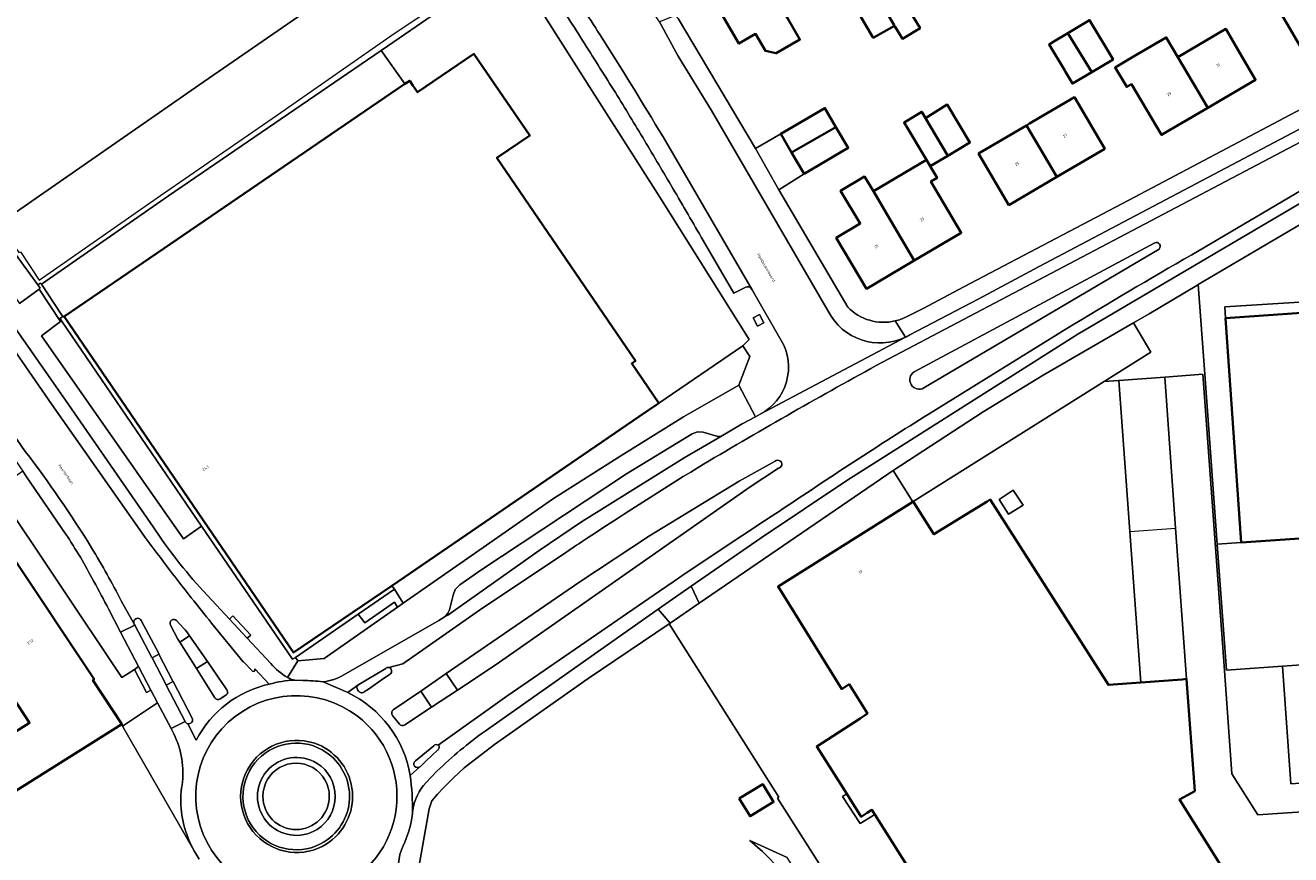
# Model space of a CAD drawing. Header units: metres. Extents: x 197700 to 204338, y 317132 to 325229.
# Tile 45 of 256: x 198482 to 198643, y 319392 to 319497. Entities that reach past the tile are written whole.
import ezdxf
from ezdxf.enums import TextEntityAlignment as Align

# ---------------------------------------------------------------- set-up
doc = ezdxf.new("R2010")
doc.units = ezdxf.units.M
for name, color, linetype, lineweight in [('B-WE-GR-BEPLANTING_CULTUUR_BODEMBEDEKKER-GV', 90, 'Continuous', 18), ('B-WE-GR-BEPLANTING_CULTUUR_HEESTERS-GV', 90, 'Continuous', 18), ('B-WE-IE-TERREINAFSCHEIDING_KUNSTMATIG_HEKWERK-G', 20, 'IE-TERREINAFSCHEIDING-KUNSTMATIG', 18), ('B-WE-IE-TERREINAFSCHEIDING_KUNSTMATIG_MUUR-G', 90, 'IE-TERREINAFSCHEIDING-KUNSTMATIG-DICHT', 18), ('B-WE-OG-BEBOUWING-GV', 7, 'Continuous', 35), ('B-WE-OG-BEBOUWING-T18', 10, 'Continuous', 18), ('B-WE-OG-BEBOUWING_LAGE TRAFO-GV', 7, 'Continuous', 18), ('B-WE-OG-TERREIN_CULTUURSCHEIDING-GV', 7, 'Continuous', 18), ('B-WE-OG-TERREIN_ERF-GV', 7, 'Continuous', 18), ('B-WE-OG-TERREIN_ONBEGROEID-GV', 7, 'Continuous', 18), ('B-WE-OG-TOPOGRAFIE-T18', 10, 'Continuous', 18), ('B-WE-VH-VERHARDING_ASFALT-GV', 252, 'Continuous', 18), ('B-WE-VH-VERHARDING_BEDRIJFSVLOERPLAAT-GV', 252, 'Continuous', 18), ('B-WE-VH-VERHARDING_BETON-GV', 252, 'Continuous', 18), ('B-WE-VH-VERHARDING_BETONSTRAATSTEEN-GV', 252, 'Continuous', 18), ('B-WE-VH-VERHARDING_GESLOTEN-GV', 252, 'Continuous', 18), ('B-WE-VH-VERHARDING_OPEN-GV', 252, 'Continuous', 18), ('B-WE-VH-VERHARDING_TEGEL-GV', 252, 'Continuous', 18)]:
    doc.layers.add(name, color=color, linetype=linetype, lineweight=lineweight)
doc.styles.add('NLCS-ISO-M200-T18', font='NLCS-ISO.ttf', dxfattribs={"height": 0.36})
doc.linetypes.add('IE-TERREINAFSCHEIDING-KUNSTMATIG', pattern='A,4,[82,NLCS.SHX,S=0.75,R=90,X=0,Y=0],4,-2', length=10)
doc.linetypes.add('IE-TERREINAFSCHEIDING-KUNSTMATIG-DICHT', pattern='A,8,-1,[82,NLCS.SHX,S=0.75,R=90,X=0,Y=0],-1', length=10)

msp = doc.modelspace()

# ---------------------------------------------------------------- linework, layer by layer
at = {"layer": 'B-WE-GR-BEPLANTING_CULTUUR_BODEMBEDEKKER-GV'}
for points in [[(198483.522, 319463.742), (198483.65, 319463.835), (198483.338, 319464.269), (198480.53, 319468.177), (198474.765, 319476.576), (198473.929, 319476.009), (198480.56, 319462.588), (198481.008, 319461.912)], [(198486.255, 319459.6), (198483.836, 319457.803), (198501.893, 319431.919), (198504.221, 319433.543), (198486.38, 319459.693)], [(198559.928, 319447.519), (198528.431, 319425.94), (198528.759, 319425.506), (198529.895, 319423.717), (198538.1, 319429.464), (198549.042, 319437.075), (198557.607, 319442.513), (198565.572, 319447.451), (198572.633, 319451.49), (198574.04, 319455.141), (198573.143, 319456.495), (198562.429, 319449.224)], [(198524.169, 319422.338), (198516.154, 319416.807), (198516.48, 319416.369), (198519.819, 319416.66), (198529.157, 319423.2), (198528.759, 319423.828), (198524.981, 319421.211)]]:
    msp.add_lwpolyline(points, close=True, dxfattribs=at)
msp.add_lwpolyline([(198500.692, 319407.051), (198500.328, 319407.742), (198498.607, 319411.029), (198494.151, 319408.036), (198503.38, 319391.967)], dxfattribs=at)
for points in [[(198501.723, 319400.543, 0.1467118), (198500.692, 319407.051)], [(198518.915, 319403.311, 1.8015664), (198518.911, 319394.885)], [(198512.014, 319399.101, -1.0000001), (198520.476, 319399.101)], [(198518.911, 319394.885, 0.5502023), (198518.915, 319403.311)], [(198502.69, 319393.371, -0.1375722), (198501.667, 319400.171)], [(198501.667, 319400.171, 0.0097235), (198501.723, 319400.543)], [(198520.476, 319399.101, -1), (198512.014, 319399.101)], [(198503.38, 319391.967, -0.0268557), (198502.69, 319393.371)]]:
    msp.add_lwpolyline(points, format="xyb", dxfattribs=at)
at = {"layer": 'B-WE-GR-BEPLANTING_CULTUUR_HEESTERS-GV'}
for points in [[(198520.476, 319399.101, 1.0000001), (198512.014, 319399.101)], [(198512.014, 319399.101, 1), (198520.476, 319399.101)]]:
    msp.add_lwpolyline(points, format="xyb", dxfattribs=at)
at = {"layer": 'B-WE-IE-TERREINAFSCHEIDING_KUNSTMATIG_HEKWERK-G'}
for points in [[(198457.393, 319502.667), (198469.209, 319485.341), (198480.926, 319468.38), (198481.148, 319468.481), (198483.521, 319464.868), (198498.97, 319475.653), (198513.859, 319485.945), (198528.753, 319496.285), (198542.905, 319505.746)], [(198594.803, 319436.647), (198592.274, 319440.637)]]:
    msp.add_lwpolyline(points, dxfattribs=at)
at = {"layer": 'B-WE-IE-TERREINAFSCHEIDING_KUNSTMATIG_MUUR-G'}
for points in [[(198621.015, 319452.11), (198626.862, 319452.532)], [(198626.862, 319452.532), (198631.723, 319452.884)], [(198594.85, 319436.677), (198619.151, 319451.976)], [(198619.151, 319451.976), (198621.015, 319452.11)], [(198622.411, 319432.862), (198628.257, 319433.286)]]:
    msp.add_lwpolyline(points, dxfattribs=at)
at = {"layer": 'B-WE-OG-BEBOUWING-GV'}
for points in [[(198599.578, 319506.407), (198594.163, 319515.999), (198587.921, 319512.389), (198591.66, 319505.926), (198588.491, 319504.048), (198589.282, 319502.768), (198592.406, 319497.381), (198592.451, 319497.301), (198592.549, 319497.139), (198593.454, 319495.636), (198595.703, 319496.99), (198594.81, 319498.5), (198596.073, 319499.26), (198593.842, 319502.967)], [(198650.489, 319497.262), (198646.733, 319503.822), (198644.851, 319507.108), (198638.6, 319503.446), (198639.453, 319501.99), (198640.514, 319500.179), (198640.789, 319500.34), (198642.781, 319496.939), (198644.61, 319493.818)], [(198578.77, 319498.353), (198574.833, 319504.822), (198568.943, 319501.397), (198572.651, 319495.02), (198574.758, 319496.244), (198576.011, 319494.089), (198577.386, 319493.781), (198580.407, 319495.538)], [(198589.732, 319495.765), (198592.451, 319497.301), (198592.406, 319497.381), (198589.282, 319502.768), (198586.571, 319501.237)], [(198617.579, 319491.378), (198620.301, 319493.009), (198617.303, 319498.013), (198614.539, 319496.357)], [(198617.579, 319491.378), (198614.539, 319496.357), (198612.751, 319495.285), (198612.141, 319494.92), (198614.132, 319491.596), (198614.245, 319491.408), (198615.139, 319489.916)], [(198622.656, 319489.846), (198626.458, 319483.374), (198632.377, 319486.852), (198628.538, 319493.302), (198627.053, 319495.797), (198622.912, 319493.358), (198622.699, 319493.232), (198620.543, 319491.962), (198622.033, 319489.488)], [(198628.538, 319493.302), (198632.377, 319486.852), (198638.446, 319490.418), (198636.706, 319493.38), (198634.644, 319496.89)], [(198531.131, 319489.669), (198530.713, 319490.281), (198530.115, 319489.873), (198499.387, 319468.918), (198486.692, 319460.261), (198515.9, 319417.43), (198528.431, 319425.94), (198559.928, 319447.519), (198562.429, 319449.224), (198558.99, 319454.266), (198559.464, 319454.589), (198541.826, 319480.454), (198546.011, 319483.307), (198542.096, 319489.007), (198538.893, 319493.704), (198531.716, 319488.81)], [(198613.132, 319478.032), (198619.229, 319481.622), (198615.363, 319488.187), (198609.658, 319484.828), (198609.266, 319484.597)], [(198579.358, 319481.144), (198585, 319484.386), (198583.582, 319486.81), (198577.965, 319483.524)], [(198596.419, 319485.503), (198595.925, 319486.339), (198593.667, 319484.957), (198596.51, 319480.194), (198596.996, 319479.38), (198599.243, 319480.721)], [(198596.419, 319485.503), (198599.243, 319480.721), (198602.064, 319482.405), (198599.172, 319487.249)], [(198585, 319484.386), (198579.358, 319481.144), (198580.937, 319478.445), (198586.554, 319481.731)], [(198613.132, 319478.032), (198609.266, 319484.597), (198603.168, 319481.007), (198607.034, 319474.442)], [(198591.121, 319473.897), (198594.977, 319467.389), (198600.945, 319470.923), (198597.091, 319477.432), (198597.873, 319477.895), (198596.996, 319479.38), (198596.51, 319480.194), (198589.759, 319476.197)], [(198594.977, 319467.389), (198591.121, 319473.897), (198589.759, 319476.197), (198588.645, 319478.078), (198585.597, 319476.272), (198588.082, 319472.076), (198585.045, 319470.278), (198588.89, 319463.785)], [(198634.614, 319460.02), (198636.604, 319431.447), (198647.164, 319432.182), (198650.212, 319432.395), (198656.39, 319432.825), (198654.937, 319453.678), (198652.514, 319453.51), (198652.061, 319460.006), (198649.262, 319459.811), (198649.177, 319461.034)], [(198572.688, 319398.811), (198574.07, 319396.562), (198577.057, 319398.397), (198575.675, 319400.646)]]:
    msp.add_lwpolyline(points, close=True, dxfattribs=at)
for points in [[(198639.427, 319381.646), (198628.737, 319398.708), (198630.688, 319399.767), (198629.653, 319414.042), (198629.651, 319414.067), (198629.088, 319414.001), (198623.807, 319413.615), (198619.692, 319413.314), (198604.638, 319436.908), (198604.25, 319436.655), (198597.473, 319432.495), (198594.85, 319436.677), (198594.803, 319436.647), (198577.63, 319425.836), (198585.757, 319412.772), (198586.666, 319413.398), (198588.995, 319409.651), (198588.064, 319409.046), (198582.557, 319405.465), (198586.382, 319399.412), (198588.213, 319396.515), (198588.967, 319396.988), (198589.573, 319397.368), (198589.936, 319396.792), (198610.623, 319363.987)], [(198474.89, 319396.293), (198494.07, 319408.3), (198490.363, 319413.895), (198490.519, 319414.02), (198480.04, 319429.81)], [(198472.854, 319422.842), (198482.315, 319408.457), (198465.393, 319397.83)]]:
    msp.add_lwpolyline(points, dxfattribs=at)
at = {"layer": 'B-WE-OG-BEBOUWING_LAGE TRAFO-GV'}
msp.add_lwpolyline([(198608.821, 319436.199), (198607.58, 319438.099), (198605.784, 319436.916), (198606.983, 319435.045)], close=True, dxfattribs=at)
at = {"layer": 'B-WE-OG-TERREIN_CULTUURSCHEIDING-GV'}
for points in [[(198481.442, 319440.535), (198478.031, 319438.159), (198494.065, 319414.265), (198495.649, 319415.289), (198496.193, 319415.641), (198493.897, 319420.027), (198492.35, 319422.987)], [(198486.901, 319432.569), (198481.929, 319439.837), (198481.442, 319440.535)]]:
    msp.add_lwpolyline(points, dxfattribs=at)
for points in [[(198490.5, 319426.479, 0.0227143), (198486.901, 319432.569)], [(198492.35, 319422.987, 0.006341), (198490.5, 319426.479)]]:
    msp.add_lwpolyline(points, format="xyb", dxfattribs=at)
at = {"layer": 'B-WE-OG-TERREIN_ERF-GV'}
for points in [[(198574.833, 319504.822), (198581.054, 319508.439), (198584.86, 319501.894), (198578.77, 319498.353), (198580.407, 319495.538), (198577.386, 319493.781), (198576.011, 319494.089), (198574.758, 319496.244), (198572.651, 319495.02), (198568.943, 319501.397)], [(198638.6, 319503.446), (198644.851, 319507.108), (198646.733, 319503.822), (198652.912, 319507.442), (198656.733, 319500.92), (198650.489, 319497.262), (198644.61, 319493.818), (198642.781, 319496.939), (198640.789, 319500.34), (198640.514, 319500.179), (198639.453, 319501.99), (198636.726, 319500.387), (198634.429, 319499.038), (198633.952, 319499.851), (198629.572, 319507.307), (198631.293, 319508.373), (198632.15, 319506.95), (198632.714, 319507.28), (198633.819, 319505.394), (198636.529, 319506.982)], [(198614.539, 319496.357), (198617.303, 319498.013), (198620.301, 319493.009), (198617.579, 319491.378), (198615.139, 319489.916), (198614.245, 319491.408), (198614.132, 319491.596), (198612.141, 319494.92), (198612.751, 319495.285)], [(198632.377, 319486.852), (198626.458, 319483.374), (198622.656, 319489.846), (198622.033, 319489.488), (198620.543, 319491.962), (198622.699, 319493.232), (198622.912, 319493.358), (198627.053, 319495.797), (198628.538, 319493.302), (198634.644, 319496.89), (198636.706, 319493.38), (198638.446, 319490.418)], [(198613.132, 319478.032), (198607.034, 319474.442), (198603.168, 319481.007), (198609.266, 319484.597), (198609.658, 319484.828), (198615.363, 319488.187), (198619.229, 319481.622)], [(198596.419, 319485.503), (198599.172, 319487.249), (198602.064, 319482.405), (198599.243, 319480.721), (198596.996, 319479.38), (198597.873, 319477.895), (198597.091, 319477.432), (198600.945, 319470.923), (198594.977, 319467.389), (198588.89, 319463.785), (198585.045, 319470.278), (198588.082, 319472.076), (198585.597, 319476.272), (198588.645, 319478.078), (198589.759, 319476.197), (198596.51, 319480.194), (198593.667, 319484.957), (198595.925, 319486.339)], [(198636.604, 319431.447), (198634.614, 319460.02), (198634.536, 319461.468), (198652.918, 319462.624), (198652.037, 319476.631), (198631.14, 319464.329), (198631.965, 319452.901), (198633.53, 319431.238)], [(198486.539, 319460.266), (198486.175, 319459.992), (198486.223, 319459.923), (198486.38, 319459.693), (198504.221, 319433.543), (198515.804, 319416.565), (198516.154, 319416.807), (198524.169, 319422.338), (198528.759, 319425.506), (198528.431, 319425.94), (198515.9, 319417.43), (198486.692, 319460.261), (198486.589, 319460.191)], [(198462.66, 319418.29), (198454.83, 319413.3), (198465.393, 319397.83), (198482.315, 319408.457), (198472.854, 319422.842), (198470.182, 319421.123), (198469.074, 319422.625), (198466.418, 319420.78), (198463.757, 319425.077), (198459.91, 319422.62)], [(198586.382, 319399.412), (198585.842, 319399.106), (198588.087, 319395.647), (198589.936, 319396.792), (198589.573, 319397.368), (198588.967, 319396.988), (198588.213, 319396.515)], [(198586.503, 319379.207), (198585.7, 319380.499), (198578.789, 319391.324), (198574.024, 319393.475), (198575.623, 319392.07), (198578.07, 319389.613), (198579.367, 319388.158), (198583.062, 319383.545), (198587.8, 319376.378), (198590.294, 319372.018), (198597.626, 319360.44), (198601.269, 319355.377), (198602.533, 319353.986), (198601.806, 319355.118), (198601.028, 319356.353), (198594.343, 319367.036), (198594.79, 319367.313), (198590.075, 319374.759), (198589.649, 319374.513), (198588.062, 319377.037)]]:
    msp.add_lwpolyline(points, close=True, dxfattribs=at)
for points in [[(198525.975, 319504.991), (198504.416, 319490.091), (198478.546, 319472.146)], [(198480.53, 319468.177), (198483.338, 319464.269), (198483.713, 319464.488), (198483.838, 319464.363), (198500, 319475.602), (198527.087, 319494.132), (198530.844, 319496.727), (198543.22, 319505.248)], [(198594.81, 319498.5), (198595.703, 319496.99), (198593.454, 319495.636), (198592.549, 319497.139), (198592.451, 319497.301), (198589.732, 319495.765), (198586.571, 319501.237)], [(198564.567, 319498.607), (198564.916, 319498.206), (198574.741, 319481.667), (198577.965, 319483.524), (198583.582, 319486.81), (198585, 319484.386), (198586.554, 319481.731), (198580.937, 319478.445), (198577.732, 319476.406), (198586.509, 319461.421)], [(198593.962, 319460.204), (198596.115, 319461.25), (198601.273, 319464.042), (198622.305, 319475.059), (198650.249, 319489.865)], [(198503.38, 319391.967), (198494.151, 319408.036), (198494.07, 319408.3), (198474.89, 319396.293)]]:
    msp.add_lwpolyline(points, dxfattribs=at)
for points in [[(198586.509, 319461.421, 0.2629498), (198592.534, 319459.679)], [(198592.534, 319459.679, 0.0604742), (198593.962, 319460.204)], [(198503.909, 319391.092, -0.0174586), (198503.38, 319391.967)]]:
    msp.add_lwpolyline(points, format="xyb", dxfattribs=at)
at = {"layer": 'B-WE-OG-TERREIN_ONBEGROEID-GV'}
msp.add_lwpolyline([(198679.088, 319341.747), (198678.894, 319342.014), (198665.729, 319369.801), (198663.542, 319402.193), (198663.339, 319402.178), (198648.251, 319401.075), (198642.927, 319400.686), (198641.855, 319415.705), (198634.75, 319415.169), (198633.53, 319431.238), (198631.965, 319452.901), (198631.14, 319464.329), (198630.939, 319464.209), (198624.88, 319460.588), (198622.909, 319459.443), (198625.08, 319455.708), (198619.151, 319451.976), (198621.015, 319452.11), (198626.862, 319452.532), (198631.723, 319452.884), (198634.46, 319415.147), (198635.414, 319401.987), (198638.706, 319396.734), (198657.597, 319398.046)], dxfattribs=at)
msp.add_lwpolyline([(198574.464, 319460.057), (198575.024, 319458.996), (198575.825, 319459.455), (198575.242, 319460.513)], close=True, dxfattribs=at)
at = {"layer": 'B-WE-VH-VERHARDING_ASFALT-GV'}
for points in [[(198496.66, 319432.629), (198485.16, 319449.052), (198477.265, 319460.422), (198443.969, 319508.113), (198443.341, 319508.895), (198439.294, 319514.494), (198435.183, 319520.268), (198426.011, 319535.763), (198424.041, 319539.068), (198423.018, 319540.783), (198421.04, 319544.171), (198418.157, 319549.073), (198418.143, 319549.098)], [(198478.66, 319461.393), (198445.329, 319509.135), (198444.694, 319509.926), (198440.675, 319515.485), (198436.609, 319521.196), (198427.473, 319536.631), (198425.501, 319539.939), (198424.041, 319539.068), (198426.011, 319535.763), (198435.183, 319520.268), (198439.294, 319514.494), (198443.341, 319508.895), (198443.969, 319508.113), (198477.265, 319460.422), (198485.16, 319449.052), (198496.66, 319432.629)], [(198427.933, 319516.672), (198428.205, 319516.357), (198428.8, 319515.541), (198430.174, 319513.731), (198435.066, 319507.054), (198470.708, 319455.926), (198473.462, 319452.032), (198481.442, 319440.535), (198481.929, 319439.837), (198486.901, 319432.569)], [(198429.496, 319517.463), (198429.539, 319517.413), (198430.164, 319516.556), (198431.537, 319514.747), (198436.437, 319508.059), (198472.096, 319456.908), (198472.103, 319456.898), (198474.85, 319453.014), (198481.762, 319443.055)], [(198481.762, 319443.055), (198474.85, 319453.014), (198472.103, 319456.898), (198472.096, 319456.908), (198436.437, 319508.059), (198431.537, 319514.747), (198430.164, 319516.556), (198429.539, 319517.413), (198429.496, 319517.463)], [(198584.007, 319460.925), (198569.147, 319486.484), (198564.907, 319493.401), (198562.514, 319497.81), (198551.904, 319513.565), (198550.757, 319515.245), (198549.453, 319514.312)], [(198666.871, 319496.187), (198610.883, 319466.624), (198603.121, 319462.437), (198594.407, 319457.9)], [(198668.83, 319495.624), (198649.747, 319485.425), (198590.137, 319453.994)], [(198590.137, 319453.994), (198649.747, 319485.425), (198668.83, 319495.624)], [(198630.308, 319468.122), (198659.921, 319485.542), (198672.433, 319492.852)], [(198672.433, 319492.852), (198659.921, 319485.542), (198630.308, 319468.122)], [(198540.331, 319407.428), (198562.376, 319422.96), (198566.569, 319425.873), (198575.453, 319432.044), (198586.368, 319439.347), (198615.82, 319458.004), (198672.063, 319491.119)], [(198562.975, 319483.128), (198574.315, 319463.655), (198578.042, 319457.206)], [(198594.949, 319453.194), (198625.597, 319469.647)], [(198626.146, 319468.844), (198596.196, 319451.139)], [(198498.029, 319433.466), (198487.247, 319449.026), (198478.66, 319461.393)], [(198596.849, 319447.852), (198614.398, 319458.72)], [(198614.398, 319458.72), (198596.849, 319447.852)], [(198593.84, 319457.6), (198575.339, 319447.795), (198574.751, 319447.481), (198573.074, 319446.584), (198570.341, 319444.968), (198565.662, 319442.245), (198552.589, 319434.064), (198547.196, 319430.413), (198535.553, 319422.212), (198535.247, 319422.023), (198534.427, 319421.518), (198522.321, 319414.607)], [(198575.339, 319447.795), (198593.84, 319457.6)], [(198528.617, 319410.113), (198532.129, 319412.525), (198535.37, 319414.752), (198552.402, 319426.453), (198561.24, 319432.294), (198572.66, 319439.276), (198577.267, 319441.82)], [(198577.665, 319440.918), (198574.059, 319438.523), (198554.012, 319424.497), (198541.734, 319415.913), (198536.811, 319412.614), (198533.508, 319410.467), (198530.094, 319408.228)], [(198550.298, 319429.98), (198540.009, 319423.132), (198529.823, 319415.995), (198528.062, 319415.508)], [(198528.062, 319415.508), (198529.823, 319415.995), (198540.009, 319423.132), (198550.298, 319429.98)], [(198513.009, 319416.026), (198510.022, 319419.245), (198507.755, 319421.69), (198504.409, 319425.296)], [(198534.351, 319405.61), (198543.087, 319411.852), (198562.506, 319425.244)], [(198562.506, 319425.244), (198543.087, 319411.852), (198534.351, 319405.61)], [(198492.35, 319422.987), (198493.897, 319420.027), (198495.695, 319420.929), (198493.985, 319424.035)], [(198493.985, 319424.035), (198495.695, 319420.929), (198495.644, 319421.039)], [(198496.523, 319421.525), (198498.752, 319417.29), (198498.781, 319417.234), (198500.567, 319413.78), (198500.583, 319413.75), (198503.014, 319409.087)], [(198501.032, 319421.51), (198501.918, 319420.554)], [(198501.455, 319418.737), (198501.206, 319419.135), (198500.249, 319420.913)], [(198510.681, 319415.052), (198509.533, 319416.252), (198509.525, 319416.262), (198505.484, 319421.18)], [(198505.484, 319421.18), (198509.525, 319416.262), (198509.533, 319416.252), (198510.681, 319415.052)], [(198505.888, 319411.664), (198503.551, 319415.39), (198501.455, 319418.737)], [(198502.692, 319419.541), (198504.969, 319416.27), (198506.873, 319413.485), (198507.172, 319413.064), (198507.437, 319412.681)], [(198512.828, 319413.395), (198510.974, 319415.341)], [(198510.974, 319415.341), (198512.828, 319413.395)], [(198519.689, 319413.708), (198522.842, 319412.318), (198524.166, 319413.315), (198524.194, 319413.339), (198524.222, 319413.358), (198527.691, 319415.415)], [(198517.118, 319413.88), (198516.105, 319413.921)], [(198522.842, 319412.318), (198519.689, 319413.708)], [(198528.211, 319414.691), (198527.39, 319414.102), (198525.466, 319412.779), (198524.914, 319412.41)], [(198507.305, 319411.978), (198506.596, 319411.519)], [(198524.166, 319413.315), (198522.842, 319412.318)], [(198524.205, 319412.504), (198524.088, 319412.668)], [(198502.101, 319408.644), (198500.328, 319407.742), (198500.692, 319407.051)], [(198529.403, 319408.316), (198528.54, 319409.402)], [(198502.452, 319408.361), (198503.531, 319406.28)], [(198503.531, 319406.28), (198502.452, 319408.361)], [(198531.433, 319403.634), (198533.801, 319405.561)], [(198534.251, 319405.001), (198532.831, 319403.648), (198532.295, 319403.129), (198532.077, 319402.905), (198532.02, 319402.856), (198530.784, 319401.764)], [(198530.784, 319401.764), (198532.02, 319402.856)], [(198532.822, 319400.863), (198534.191, 319402.311)], [(198531.075, 319396.977), (198531.13, 319397.372)], [(198531.02, 319396.582), (198531.075, 319396.977)]]:
    msp.add_lwpolyline(points, dxfattribs=at)
for points in [[(198550.497, 319503.093, -0.002198), (198554.916, 319496.185)], [(198554.916, 319496.185, -0.0074841), (198562.975, 319483.128)], [(198625.597, 319469.647, -0.8637136), (198626.146, 319468.844)], [(198614.398, 319458.72, -0.004972), (198630.308, 319468.122)], [(198630.308, 319468.122, 0.004972), (198614.398, 319458.72)], [(198593.84, 319457.6, -0.4047045), (198584.007, 319460.925)], [(198578.042, 319457.206, -0.4249965), (198575.339, 319447.795)], [(198594.407, 319457.9, -0.0229365), (198593.84, 319457.6)], [(198590.137, 319453.994, 0.0093972), (198567.442, 319441.009)], [(198567.442, 319441.009, -0.0093972), (198590.137, 319453.994)], [(198596.196, 319451.139, -0.9648967), (198594.949, 319453.194)], [(198577.825, 319435.455, -0.0080496), (198596.849, 319447.852)], [(198596.849, 319447.852, 0.0080496), (198577.825, 319435.455)], [(198481.762, 319443.055, -0.0244376), (198490.204, 319430.79)], [(198490.204, 319430.79, 0.0244376), (198481.762, 319443.055)], [(198567.442, 319441.009, 0.0083935), (198552.537, 319431.482)], [(198552.537, 319431.482, -0.0083935), (198567.442, 319441.009)], [(198577.267, 319441.82, -1.3060757), (198577.665, 319440.918)], [(198562.506, 319425.244, -0.0072463), (198577.825, 319435.455)], [(198577.825, 319435.455, 0.0072463), (198562.506, 319425.244)], [(198504.409, 319425.296, -0.0398679), (198498.029, 319433.466)], [(198486.901, 319432.569, -0.0227143), (198490.5, 319426.479)], [(198502.901, 319424.419, -0.0105519), (198496.66, 319432.629)], [(198496.66, 319432.629, 0.0105519), (198502.901, 319424.419)], [(198552.537, 319431.482, 0.0006199), (198550.298, 319429.98)], [(198550.298, 319429.98, -0.0006199), (198552.537, 319431.482)], [(198490.204, 319430.79, -0.0108887), (198492.183, 319427.368)], [(198492.183, 319427.368, 0.0108887), (198490.204, 319430.79)], [(198490.5, 319426.479, -0.006341), (198492.35, 319422.987)], [(198492.183, 319427.368, -0.0072038), (198493.985, 319424.035)], [(198493.985, 319424.035, 0.0072038), (198492.183, 319427.368)], [(198505.484, 319421.18, -0.002752), (198502.901, 319424.419)], [(198502.901, 319424.419, 0.002752), (198505.484, 319421.18)], [(198495.644, 319421.039, -1.0336557), (198496.523, 319421.525)], [(198500.249, 319420.913, -0.8724371), (198501.032, 319421.51)], [(198501.918, 319420.554, -0.0340503), (198502.692, 319419.541)], [(198510.974, 319415.341, -0.8319065), (198510.681, 319415.052)], [(198510.681, 319415.052, 0.8319065), (198510.974, 319415.341)], [(198515.164, 319414.257, -0.0815128), (198513.009, 319416.026)], [(198527.691, 319415.415, -0.2238431), (198528.062, 319415.508)], [(198528.062, 319415.508, -0.6764685), (198528.211, 319414.691)], [(198512.828, 319413.395, -0.0600755), (198516.105, 319413.921)], [(198516.105, 319413.921, 0.0600755), (198512.828, 319413.395)], [(198515.351, 319414.151, -0.0079731), (198515.164, 319414.257)], [(198516.105, 319413.921, -0.1346661), (198515.351, 319414.151)], [(198519.689, 319413.708, 0.0216585), (198517.118, 319413.88)], [(198522.321, 319414.607, -0.1238113), (198519.689, 319413.708)], [(198524.016, 319409.346, 1.7194589), (198521.137, 319387.255)], [(198521.137, 319387.255, -1.7194589), (198524.016, 319409.346)], [(198503.531, 319406.28, -0.221462), (198512.828, 319413.395)], [(198512.828, 319413.395, 0.221462), (198503.531, 319406.28)], [(198507.437, 319412.681, -0.4236519), (198507.305, 319411.978)], [(198522.842, 319412.318, -0.2425426), (198530.784, 319401.764)], [(198530.784, 319401.764, 0.2425426), (198522.842, 319412.318)], [(198524.088, 319412.668, -0.3838848), (198524.166, 319413.315)], [(198524.914, 319412.41, -0.4368527), (198524.205, 319412.504)], [(198506.596, 319411.519, -0.4073136), (198505.888, 319411.664)], [(198502.452, 319408.361, -0.233127), (198502.101, 319408.644)], [(198503.014, 319409.087, -0.63355), (198502.452, 319408.361)], [(198521.137, 319387.255, 0.5803069), (198524.016, 319409.346)], [(198524.016, 319409.346, -0.5803069), (198521.137, 319387.255)], [(198528.54, 319409.402, -0.4264927), (198528.617, 319410.113)], [(198500.692, 319407.051, -0.1467118), (198501.723, 319400.543)], [(198530.094, 319408.228, -0.4139979), (198529.403, 319408.316)], [(198534.191, 319402.311, -0.039183), (198540.331, 319407.428)], [(198520.094, 319393.024, -1.6359592), (198519.054, 319405.693)], [(198519.054, 319405.693, -0.6068349), (198520.094, 319393.024)], [(198533.801, 319405.561, -0.4464927), (198534.351, 319405.61)], [(198534.351, 319405.61, -0.5351648), (198534.251, 319405.001)], [(198532.02, 319402.856, -0.9825546), (198531.433, 319403.634)], [(198530.784, 319401.764, -0.0335722), (198531.075, 319396.977)], [(198531.075, 319396.977, 0.0335722), (198530.784, 319401.764)], [(198531.13, 319397.372, -0.1649907), (198532.822, 319400.863)], [(198501.667, 319400.171, 0.1375722), (198502.69, 319393.371)], [(198501.723, 319400.543, -0.0097235), (198501.667, 319400.171)], [(198529.882, 319392.813, 0.0789943), (198531.02, 319396.582)], [(198502.69, 319393.371, 0.0268557), (198503.38, 319391.967)], [(198529.514, 319388.256, -0.1830795), (198529.882, 319392.813)], [(198503.38, 319391.967, 0.0174586), (198503.909, 319391.092)]]:
    msp.add_lwpolyline(points, format="xyb", dxfattribs=at)
at = {"layer": 'B-WE-VH-VERHARDING_BEDRIJFSVLOERPLAAT-GV'}
for points in [[(198519.054, 319405.693, 1.6359592), (198520.094, 319393.024)], [(198519.825, 319393.301, -1.7437927), (198519.585, 319405.026)], [(198520.094, 319393.024, 0.6068349), (198519.054, 319405.693)], [(198519.585, 319405.026, -0.5712509), (198519.825, 319393.301)]]:
    msp.add_lwpolyline(points, format="xyb", dxfattribs=at)
at = {"layer": 'B-WE-VH-VERHARDING_BETON-GV'}
msp.add_lwpolyline([(198626.862, 319452.532), (198621.015, 319452.11), (198622.411, 319432.862), (198623.807, 319413.615), (198629.088, 319414.001), (198629.651, 319414.067), (198628.257, 319433.286)], close=True, dxfattribs=at)
at = {"layer": 'B-WE-VH-VERHARDING_BETONSTRAATSTEEN-GV'}
for points in [[(198554.916, 319496.185, 0.002198), (198550.497, 319503.093)], [(198548.791, 319501.57, -0.0031522), (198552.983, 319495.014)], [(198562.975, 319483.128, 0.0074841), (198554.916, 319496.185)], [(198552.983, 319495.014, -0.0019546), (198556.903, 319488.766)], [(198556.903, 319488.766, -0.0030788), (198560.614, 319482.679)], [(198560.614, 319482.679, -0.0032819), (198564.23, 319476.561)], [(198564.23, 319476.561, -0.0016989), (198568.093, 319469.936)], [(198573.506, 319463.966, -0.3976518), (198574.157, 319463.851)], [(198496.523, 319421.525, 1.0336557), (198495.644, 319421.039)], [(198501.032, 319421.51, 0.8724371), (198500.249, 319420.913)], [(198502.692, 319419.541, 0.0340503), (198501.918, 319420.554)], [(198528.062, 319415.508, 0.2238431), (198527.691, 319415.415)], [(198528.211, 319414.691, 0.6764685), (198528.062, 319415.508)], [(198507.305, 319411.978, 0.4236519), (198507.437, 319412.681)], [(198524.166, 319413.315, 0.3838848), (198524.088, 319412.668)], [(198524.205, 319412.504, 0.4368527), (198524.914, 319412.41)], [(198505.888, 319411.664, 0.4073136), (198506.596, 319411.519)], [(198502.101, 319408.644, 0.233127), (198502.452, 319408.361)], [(198502.452, 319408.361, 0.63355), (198503.014, 319409.087)], [(198528.617, 319410.113, 0.4264927), (198528.54, 319409.402)], [(198529.403, 319408.316, 0.4139979), (198530.094, 319408.228)], [(198519.585, 319405.026, 1.7437927), (198519.825, 319393.301)], [(198534.351, 319405.61, 0.4464927), (198533.801, 319405.561)], [(198534.251, 319405.001, 0.5351648), (198534.351, 319405.61)], [(198518.911, 319394.885, -1.8015664), (198518.915, 319403.311)], [(198519.825, 319393.301, 0.5712509), (198519.585, 319405.026)], [(198518.915, 319403.311, -0.5502023), (198518.911, 319394.885)], [(198531.433, 319403.634, 0.9825546), (198532.02, 319402.856)]]:
    msp.add_lwpolyline(points, format="xyb", dxfattribs=at)
for points in [[(198574.157, 319463.851), (198574.315, 319463.655), (198562.975, 319483.128)], [(198568.093, 319469.936), (198572.008, 319463.202), (198573.506, 319463.966)], [(198657.597, 319398.046), (198638.706, 319396.734), (198635.414, 319401.987), (198634.46, 319415.147), (198631.723, 319452.884), (198626.862, 319452.532), (198628.257, 319433.286), (198629.651, 319414.067), (198629.653, 319414.042), (198630.688, 319399.767), (198628.737, 319398.708), (198639.427, 319381.646)], [(198610.623, 319363.987), (198589.936, 319396.792), (198588.087, 319395.647), (198585.842, 319399.106), (198586.382, 319399.412), (198582.557, 319405.465), (198588.064, 319409.046), (198588.995, 319409.651), (198586.666, 319413.398), (198585.757, 319412.772), (198577.63, 319425.836), (198594.803, 319436.647), (198592.274, 319440.637), (198567.591, 319423.707), (198563.882, 319421.163), (198563.755, 319421.076), (198577.723, 319399.004), (198577.549, 319398.883), (198588.034, 319382.387)], [(198498.781, 319417.234), (198498.752, 319417.29), (198496.523, 319421.525)], [(198501.918, 319420.554), (198501.032, 319421.51)], [(198495.644, 319421.039), (198495.695, 319420.929), (198497.88, 319416.806), (198497.912, 319416.744), (198498.781, 319417.234)], [(198500.249, 319420.913), (198501.206, 319419.135), (198501.455, 319418.737), (198502.692, 319419.541)], [(198504.969, 319416.27), (198503.551, 319415.39), (198505.888, 319411.664)], [(198507.437, 319412.681), (198507.172, 319413.064), (198506.873, 319413.485), (198504.969, 319416.27)], [(198527.691, 319415.415), (198524.222, 319413.358), (198524.194, 319413.339), (198524.166, 319413.315)], [(198500.583, 319413.75), (198499.696, 319413.263), (198502.101, 319408.644)], [(198503.014, 319409.087), (198500.583, 319413.75)], [(198524.914, 319412.41), (198525.466, 319412.779), (198527.39, 319414.102), (198528.211, 319414.691)], [(198506.596, 319411.519), (198507.305, 319411.978)], [(198524.088, 319412.668), (198524.205, 319412.504)], [(198530.094, 319408.228), (198533.508, 319410.467), (198532.129, 319412.525), (198528.617, 319410.113)], [(198528.54, 319409.402), (198529.403, 319408.316)], [(198533.801, 319405.561), (198531.433, 319403.634)], [(198532.02, 319402.856), (198532.077, 319402.905), (198532.295, 319403.129), (198532.831, 319403.648), (198534.251, 319405.001)]]:
    msp.add_lwpolyline(points, dxfattribs=at)
for points in [[(198594.803, 319436.647), (198594.85, 319436.677), (198619.151, 319451.976), (198625.08, 319455.708), (198622.909, 319459.443), (198611.407, 319452.759), (198603.744, 319448.12), (198592.274, 319440.637)], [(198623.807, 319413.615), (198622.411, 319432.862), (198621.015, 319452.11), (198619.151, 319451.976), (198594.85, 319436.677), (198597.473, 319432.495), (198604.25, 319436.655), (198604.638, 319436.908), (198619.692, 319413.314)], [(198570.341, 319444.968), (198569.967, 319444.948), (198568.069, 319445.491), (198567.347, 319445.548), (198566.668, 319445.295), (198558.304, 319440.208), (198539.776, 319427.916), (198537.079, 319426.04), (198536.524, 319425.482), (198536.229, 319424.753), (198535.765, 319422.891), (198535.572, 319422.437), (198535.247, 319422.023), (198535.553, 319422.212), (198547.196, 319430.413), (198552.589, 319434.064), (198565.662, 319442.245)], [(198608.821, 319436.199), (198606.983, 319435.045), (198605.784, 319436.916), (198607.58, 319438.099)], [(198562.376, 319422.96), (198563.882, 319421.163), (198567.591, 319423.707), (198566.569, 319425.873)], [(198510.022, 319419.245), (198510.472, 319419.663), (198508.205, 319422.107), (198507.755, 319421.69)], [(198497.762, 319412.643), (198496.193, 319415.641), (198495.649, 319415.289), (198497.191, 319412.344)]]:
    msp.add_lwpolyline(points, close=True, dxfattribs=at)
at = {"layer": 'B-WE-VH-VERHARDING_GESLOTEN-GV'}
msp.add_lwpolyline([(198478.546, 319472.146), (198504.416, 319490.091), (198525.975, 319504.991), (198505.51, 319535.447), (198497.515, 319547.634), (198498.156, 319548.106), (198498.803, 319547.231), (198508.292, 319553.47), (198497.356, 319568.817), (198493.916, 319573.778), (198479.184, 319563.703)], dxfattribs=at)
at = {"layer": 'B-WE-VH-VERHARDING_OPEN-GV'}
for points in [[(198562.429, 319449.224), (198573.143, 319456.495), (198573.967, 319457.302), (198562.557, 319475.449), (198553.027, 319490.441), (198546.824, 319500.197), (198543.493, 319505.436), (198543.22, 319505.248), (198530.844, 319496.727), (198527.087, 319494.132), (198530.115, 319489.873), (198530.713, 319490.281), (198531.131, 319489.669), (198531.716, 319488.81), (198538.893, 319493.704), (198542.096, 319489.007), (198546.011, 319483.307), (198541.826, 319480.454), (198559.464, 319454.589), (198558.99, 319454.266)], [(198483.838, 319464.363), (198486.344, 319460.562), (198486.539, 319460.266), (198486.589, 319460.191), (198486.692, 319460.261), (198499.387, 319468.918), (198530.115, 319489.873), (198527.087, 319494.132), (198500, 319475.602)], [(198574.741, 319481.667), (198577.732, 319476.406), (198580.937, 319478.445), (198579.358, 319481.144), (198577.965, 319483.524)], [(198483.338, 319464.269), (198483.65, 319463.835), (198483.522, 319463.742), (198486.255, 319459.6), (198486.38, 319459.693), (198486.223, 319459.923), (198486.175, 319459.992), (198486.539, 319460.266), (198486.344, 319460.562), (198483.838, 319464.363), (198483.713, 319464.488)], [(198524.169, 319422.338), (198524.981, 319421.211), (198528.759, 319423.828), (198529.157, 319423.2), (198529.895, 319423.717), (198528.759, 319425.506)], [(198641.855, 319415.705), (198642.927, 319400.686), (198648.251, 319401.075), (198663.339, 319402.178), (198663.542, 319402.193), (198662.495, 319417.135), (198662.228, 319417.116), (198654.321, 319416.576), (198651.062, 319416.348)], [(198572.688, 319398.811), (198575.675, 319400.646), (198577.057, 319398.397), (198574.07, 319396.562)]]:
    msp.add_lwpolyline(points, close=True, dxfattribs=at)
for points in [[(198652.918, 319462.624), (198634.536, 319461.468), (198634.614, 319460.02), (198649.177, 319461.034)], [(198647.164, 319432.182), (198636.604, 319431.447), (198633.53, 319431.238), (198634.75, 319415.169), (198641.855, 319415.705), (198651.062, 319416.348)], [(198588.034, 319382.387), (198577.549, 319398.883), (198577.723, 319399.004), (198563.755, 319421.076), (198553.437, 319414.13), (198541.514, 319405.703), (198537.659, 319402.723), (198536.277, 319401.473), (198534.967, 319400.148), (198534.238, 319399.367), (198533.55, 319398.522), (198533.182, 319397.497), (198531.617, 319388.634)], [(198578.07, 319389.613), (198575.623, 319392.07), (198574.024, 319393.475), (198578.789, 319391.324)]]:
    msp.add_lwpolyline(points, dxfattribs=at)
at = {"layer": 'B-WE-VH-VERHARDING_TEGEL-GV'}
for points in [[(198419.637, 319549.91), (198422.507, 319545.03), (198424.482, 319541.647), (198425.501, 319539.939), (198427.473, 319536.631), (198436.609, 319521.196), (198440.675, 319515.485), (198444.694, 319509.926), (198445.329, 319509.135), (198458.013, 319496.723), (198469.895, 319479.599), (198478.66, 319461.393), (198487.247, 319449.026), (198498.029, 319433.466)], [(198546.824, 319500.197), (198553.027, 319490.441), (198562.557, 319475.449), (198573.967, 319457.302), (198573.143, 319456.495), (198574.04, 319455.141), (198572.633, 319451.49), (198574.751, 319447.481), (198575.339, 319447.795)], [(198577.732, 319476.406), (198574.741, 319481.667), (198564.916, 319498.206), (198564.567, 319498.607), (198562.514, 319497.81), (198564.907, 319493.401), (198569.147, 319486.484), (198584.007, 319460.925)], [(198594.407, 319457.9), (198603.121, 319462.437), (198610.883, 319466.624), (198666.871, 319496.187)], [(198672.063, 319491.119), (198615.82, 319458.004), (198586.368, 319439.347), (198575.453, 319432.044), (198566.569, 319425.873), (198567.591, 319423.707), (198592.274, 319440.637), (198603.744, 319448.12), (198611.407, 319452.759), (198622.909, 319459.443), (198624.88, 319460.588), (198630.939, 319464.209), (198631.14, 319464.329), (198652.037, 319476.631)], [(198650.249, 319489.865), (198622.305, 319475.059), (198601.273, 319464.042), (198596.115, 319461.25), (198593.962, 319460.204)], [(198586.509, 319461.421), (198577.732, 319476.406)], [(198573.506, 319463.966), (198572.008, 319463.202), (198568.093, 319469.936)], [(198625.597, 319469.647), (198594.949, 319453.194)], [(198596.196, 319451.139), (198626.146, 319468.844)], [(198515.164, 319414.257), (198516.48, 319416.369), (198516.154, 319416.807), (198515.804, 319416.565), (198504.221, 319433.543), (198501.893, 319431.919), (198483.836, 319457.803), (198486.255, 319459.6), (198483.522, 319463.742), (198481.008, 319461.912)], [(198578.042, 319457.206), (198574.315, 319463.655), (198574.157, 319463.851)], [(198592.534, 319459.679), (198593.84, 319457.6)], [(198593.84, 319457.6), (198592.534, 319459.679)], [(198539.776, 319427.916), (198558.304, 319440.208), (198566.668, 319445.295), (198567.347, 319445.548), (198568.069, 319445.491), (198569.967, 319444.948), (198570.341, 319444.968), (198573.074, 319446.584), (198574.751, 319447.481), (198572.633, 319451.49), (198565.572, 319447.451), (198557.607, 319442.513), (198549.042, 319437.075), (198538.1, 319429.464), (198529.895, 319423.717), (198529.157, 319423.2), (198519.819, 319416.66), (198516.48, 319416.369), (198515.164, 319414.257)], [(198577.267, 319441.82), (198572.66, 319439.276), (198561.24, 319432.294), (198552.402, 319426.453), (198535.37, 319414.752), (198536.811, 319412.614), (198541.734, 319415.913), (198554.012, 319424.497), (198574.059, 319438.523), (198577.665, 319440.918)], [(198480.04, 319429.81), (198490.519, 319414.02), (198490.363, 319413.895), (198494.07, 319408.3), (198494.151, 319408.036), (198498.607, 319411.029), (198497.762, 319412.643), (198497.191, 319412.344), (198495.649, 319415.289), (198494.065, 319414.265), (198478.031, 319438.159)], [(198522.321, 319414.607), (198534.427, 319421.518), (198535.247, 319422.023), (198535.572, 319422.437), (198535.765, 319422.891), (198536.229, 319424.753), (198536.524, 319425.482), (198537.079, 319426.04), (198539.776, 319427.916)], [(198504.409, 319425.296), (198507.755, 319421.69), (198508.205, 319422.107), (198510.472, 319419.663), (198510.022, 319419.245), (198513.009, 319416.026)], [(198531.617, 319388.634), (198533.182, 319397.497), (198533.55, 319398.522), (198534.238, 319399.367), (198534.967, 319400.148), (198536.277, 319401.473), (198537.659, 319402.723), (198541.514, 319405.703), (198553.437, 319414.13), (198563.755, 319421.076), (198563.882, 319421.163), (198562.376, 319422.96), (198540.331, 319407.428)], [(198516.105, 319413.921), (198517.118, 319413.88)], [(198534.191, 319402.311), (198532.822, 319400.863)], [(198531.13, 319397.372), (198531.075, 319396.977), (198531.02, 319396.582)]]:
    msp.add_lwpolyline(points, dxfattribs=at)
for points in [[(198552.983, 319495.014, 0.0031522), (198548.791, 319501.57)], [(198556.903, 319488.766, 0.0019546), (198552.983, 319495.014)], [(198560.614, 319482.679, 0.0030788), (198556.903, 319488.766)], [(198564.23, 319476.561, 0.0032819), (198560.614, 319482.679)], [(198568.093, 319469.936, 0.0016989), (198564.23, 319476.561)], [(198626.146, 319468.844, 0.8637136), (198625.597, 319469.647)], [(198574.157, 319463.851, 0.3976518), (198573.506, 319463.966)], [(198584.007, 319460.925, 0.4047045), (198593.84, 319457.6)], [(198592.534, 319459.679, -0.2629498), (198586.509, 319461.421)], [(198593.962, 319460.204, -0.0604742), (198592.534, 319459.679)], [(198575.339, 319447.795, 0.4249965), (198578.042, 319457.206)], [(198593.84, 319457.6, 0.0229365), (198594.407, 319457.9)], [(198594.949, 319453.194, 0.9648967), (198596.196, 319451.139)], [(198577.665, 319440.918, 1.3060757), (198577.267, 319441.82)], [(198498.029, 319433.466, 0.0398679), (198504.409, 319425.296)], [(198513.009, 319416.026, 0.0815128), (198515.164, 319414.257)], [(198515.164, 319414.257, 0.0079731), (198515.351, 319414.151)], [(198515.351, 319414.151, 0.1346661), (198516.105, 319413.921)], [(198517.118, 319413.88, -0.0216585), (198519.689, 319413.708)], [(198519.689, 319413.708, 0.1238113), (198522.321, 319414.607)], [(198540.331, 319407.428, 0.039183), (198534.191, 319402.311)], [(198532.822, 319400.863, 0.1649907), (198531.13, 319397.372)], [(198531.02, 319396.582, -0.0789943), (198529.882, 319392.813)], [(198529.882, 319392.813, 0.1830795), (198529.514, 319388.256)]]:
    msp.add_lwpolyline(points, format="xyb", dxfattribs=at)
for points in [[(198574.464, 319460.057), (198575.242, 319460.513), (198575.825, 319459.455), (198575.024, 319458.996)], [(198499.696, 319413.263), (198499.68, 319413.294), (198497.912, 319416.744), (198497.88, 319416.806), (198495.695, 319420.929), (198493.897, 319420.027), (198496.193, 319415.641), (198497.762, 319412.643), (198498.607, 319411.029), (198500.328, 319407.742), (198502.101, 319408.644)], [(198503.551, 319415.39), (198504.969, 319416.27), (198502.692, 319419.541), (198501.455, 319418.737)], [(198499.696, 319413.263), (198500.583, 319413.75), (198500.567, 319413.78), (198498.781, 319417.234), (198497.912, 319416.744), (198499.68, 319413.294)], [(198533.508, 319410.467), (198536.811, 319412.614), (198535.37, 319414.752), (198532.129, 319412.525)]]:
    msp.add_lwpolyline(points, close=True, dxfattribs=at)

# ---------------------------------------------------------------- texts
at = {"layer": 'B-WE-OG-BEBOUWING-T18', "style": 'NLCS-ISO-M200-T18'}
for s, rotation, p in [('31', 30.4, (198633.664, 319492.247)), ('29', 30.4, (198627.405, 319488.57)), ('27', 30.4, (198614.171, 319483.286)), ('25', 30.4, (198608.072, 319479.695)), ('23', 30.6, (198595.943, 319472.61)), ('21', 30.6, (198590.157, 319469.184)), ('243', 34.2, (198504.722, 319440.922)), ('10', 32.2, (198588.122, 319427.689)), ('232', 34.3, (198482.417, 319418.792))]:
    msp.add_text(s, height=0.36, rotation=rotation, dxfattribs=at).set_placement(p, align=Align.MIDDLE)
at = {"layer": 'B-WE-OG-TOPOGRAFIE-T18', "style": 'NLCS-ISO-M200-T18'}
for s, rotation, p in [('Hambeukerboord', 300.1, (198576.119, 319466.488)), ('Heerlerbaan', 304.8, (198486.952, 319440.142))]:
    msp.add_text(s, height=0.36, rotation=rotation, dxfattribs=at).set_placement(p, align=Align.MIDDLE)

doc.saveas('drawing.dxf')
